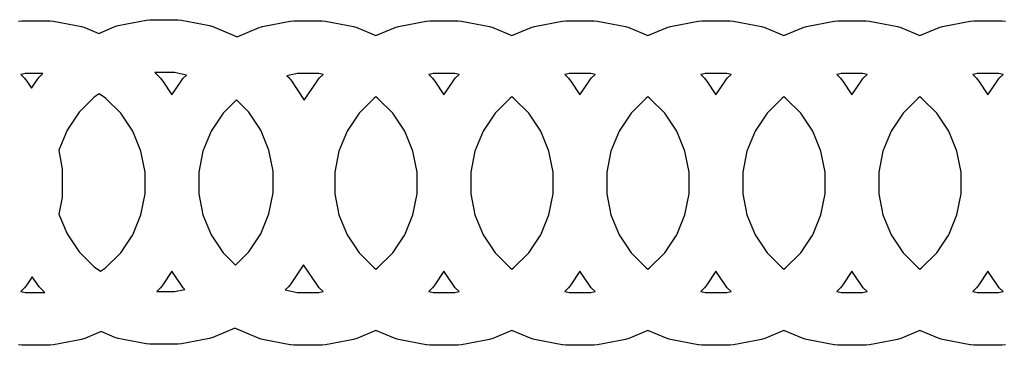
# Model space of a CAD drawing. Extents: x 1.56 to 4.01, y -6 to -1.06.
# Tile 8 of 14: x 2.8 to 3.02, y -1.73 to -1.66. Entities that reach past the tile are written whole.
import ezdxf

# ---------------------------------------------------------------- set-up
doc = ezdxf.new("R2010")
doc.units = 0
doc.header["$MEASUREMENT"] = 0
doc.layers.add('BLACK', color=7, linetype='CONTINUOUS')

msp = doc.modelspace()

# ---------------------------------------------------------------- linework, layer by layer
at = {"layer": 'BLACK', "linetype": 'CONTINUOUS'}
for p, q in [((2.81999, -1.65846), (2.82613, -1.65724)), ((2.82613, -1.65724), (2.82621, -1.65723)), ((2.82613, -1.65724), (2.82613, -1.65724)), ((2.82621, -1.65723), (2.8269, -1.65716)), ((2.8269, -1.65716), (2.8269, -1.65716)), ((2.8269, -1.65716), (2.83317, -1.65716)), ((2.83317, -1.65716), (2.83394, -1.65724)), ((2.83394, -1.65724), (2.84008, -1.65846)), ((2.79799, -1.65745), (2.79868, -1.65738)), ((2.79868, -1.65738), (2.79868, -1.65738)), ((2.79868, -1.65738), (2.80495, -1.65738)), ((2.80495, -1.65738), (2.80572, -1.65746)), ((2.80572, -1.65746), (2.81186, -1.65868)), ((2.81186, -1.65868), (2.81186, -1.65868)), ((2.81186, -1.65868), (2.81237, -1.65883)), ((2.81237, -1.65883), (2.8126, -1.6589)), ((2.8126, -1.6589), (2.8126, -1.6589)), ((2.8126, -1.6589), (2.81566, -1.66017)), ((2.81566, -1.66017), (2.81925, -1.65868)), ((2.81925, -1.65868), (2.81999, -1.65846)), ((2.81925, -1.65868), (2.81925, -1.65868)), ((2.84008, -1.65846), (2.84008, -1.65846)), ((2.84008, -1.65846), (2.84082, -1.65868)), ((2.84082, -1.65868), (2.84619, -1.66091)), ((2.84619, -1.66091), (2.85103, -1.6589)), ((2.85103, -1.6589), (2.85154, -1.65875)), ((2.85103, -1.6589), (2.85103, -1.6589)), ((2.85154, -1.65875), (2.85177, -1.65868)), ((2.85177, -1.65868), (2.85791, -1.65746)), ((2.85177, -1.65868), (2.85177, -1.65868)), ((2.85791, -1.65746), (2.85799, -1.65745)), ((2.85791, -1.65746), (2.85791, -1.65746)), ((2.85799, -1.65745), (2.85868, -1.65738)), ((2.85868, -1.65738), (2.85868, -1.65738)), ((2.85868, -1.65738), (2.86495, -1.65738)), ((2.86495, -1.65738), (2.86572, -1.65746)), ((2.86572, -1.65746), (2.87186, -1.65868)), ((2.87186, -1.65868), (2.87186, -1.65868)), ((2.87186, -1.65868), (2.8726, -1.6589)), ((2.8726, -1.6589), (2.87681, -1.66065)), ((2.87681, -1.66065), (2.88103, -1.6589)), ((2.88103, -1.6589), (2.88177, -1.65868)), ((2.88103, -1.6589), (2.88103, -1.6589)), ((2.88177, -1.65868), (2.88791, -1.65746)), ((2.88791, -1.65746), (2.88799, -1.65745)), ((2.88791, -1.65746), (2.88791, -1.65746)), ((2.88799, -1.65745), (2.88868, -1.65738)), ((2.88868, -1.65738), (2.88868, -1.65738)), ((2.88868, -1.65738), (2.89495, -1.65738)), ((2.89495, -1.65738), (2.89572, -1.65746)), ((2.89572, -1.65746), (2.90186, -1.65868)), ((2.90186, -1.65868), (2.90186, -1.65868)), ((2.90186, -1.65868), (2.9026, -1.6589)), ((2.9026, -1.6589), (2.90681, -1.66065)), ((2.90681, -1.66065), (2.91103, -1.6589)), ((2.91103, -1.6589), (2.91177, -1.65868)), ((2.91103, -1.6589), (2.91103, -1.6589)), ((2.91177, -1.65868), (2.91791, -1.65746)), ((2.91791, -1.65746), (2.91799, -1.65745)), ((2.91791, -1.65746), (2.91791, -1.65746)), ((2.91799, -1.65745), (2.91868, -1.65738)), ((2.91868, -1.65738), (2.91868, -1.65738)), ((2.91868, -1.65738), (2.92495, -1.65738)), ((2.92495, -1.65738), (2.92572, -1.65746)), ((2.92572, -1.65746), (2.93186, -1.65868)), ((2.93186, -1.65868), (2.93186, -1.65868)), ((2.93186, -1.65868), (2.9326, -1.6589)), ((2.9326, -1.6589), (2.93681, -1.66065)), ((2.93681, -1.66065), (2.94103, -1.6589)), ((2.94103, -1.6589), (2.94177, -1.65868)), ((2.94103, -1.6589), (2.94103, -1.6589)), ((2.94177, -1.65868), (2.94791, -1.65746)), ((2.94791, -1.65746), (2.94799, -1.65745)), ((2.94791, -1.65746), (2.94791, -1.65746)), ((2.94799, -1.65745), (2.94868, -1.65738)), ((2.94868, -1.65738), (2.94868, -1.65738)), ((2.94868, -1.65738), (2.95495, -1.65738)), ((2.95495, -1.65738), (2.95572, -1.65746)), ((2.95572, -1.65746), (2.96186, -1.65868)), ((2.96186, -1.65868), (2.96186, -1.65868)), ((2.96186, -1.65868), (2.9626, -1.6589)), ((2.9626, -1.6589), (2.96681, -1.66065)), ((2.96681, -1.66065), (2.97103, -1.6589)), ((2.97103, -1.6589), (2.97177, -1.65868)), ((2.97103, -1.6589), (2.97103, -1.6589)), ((2.97177, -1.65868), (2.97791, -1.65746)), ((2.97791, -1.65746), (2.97799, -1.65745)), ((2.97791, -1.65746), (2.97791, -1.65746)), ((2.97799, -1.65745), (2.97868, -1.65738)), ((2.97868, -1.65738), (2.97868, -1.65738)), ((2.97868, -1.65738), (2.98495, -1.65738)), ((2.98495, -1.65738), (2.98572, -1.65746)), ((2.98572, -1.65746), (2.99186, -1.65868)), ((2.99186, -1.65868), (2.99186, -1.65868)), ((2.99186, -1.65868), (2.9926, -1.6589)), ((2.9926, -1.6589), (2.99681, -1.66065)), ((2.99681, -1.66065), (3.00103, -1.6589)), ((3.00103, -1.6589), (3.00177, -1.65868)), ((3.00103, -1.6589), (3.00103, -1.6589)), ((3.00177, -1.65868), (3.00791, -1.65746)), ((3.00791, -1.65746), (3.00799, -1.65745)), ((3.00791, -1.65746), (3.00791, -1.65746)), ((3.00799, -1.65745), (3.00868, -1.65738)), ((3.00868, -1.65738), (3.00868, -1.65738)), ((3.00868, -1.65738), (3.01495, -1.65738)), ((3.01495, -1.65738), (3.01572, -1.65746)), ((2.79944, -1.66904), (2.79847, -1.66923)), ((2.79847, -1.66923), (2.79931, -1.67007)), ((2.79931, -1.67007), (2.79931, -1.67007)), ((2.79931, -1.67007), (2.79945, -1.67024)), ((2.80335, -1.66904), (2.79944, -1.66904)), ((2.79945, -1.67024), (2.7998, -1.67067)), ((2.80205, -1.67044), (2.80254, -1.66985)), ((2.80254, -1.66985), (2.80335, -1.66904)), ((2.82806, -1.66882), (2.82931, -1.67007)), ((2.83241, -1.66882), (2.82806, -1.66882)), ((2.82931, -1.67007), (2.82931, -1.67007)), ((2.82931, -1.67007), (2.82945, -1.67024)), ((2.82945, -1.67024), (2.8298, -1.67067)), ((2.83505, -1.66934), (2.83241, -1.66882)), ((2.83383, -1.67067), (2.83432, -1.67007)), ((2.83432, -1.67007), (2.83505, -1.66934)), ((2.85944, -1.66904), (2.85717, -1.66949)), ((2.85717, -1.66949), (2.85753, -1.66985)), ((2.85753, -1.66985), (2.85753, -1.66985)), ((2.85753, -1.66985), (2.85775, -1.67012)), ((2.85775, -1.67012), (2.85802, -1.67044)), ((2.86419, -1.66904), (2.85944, -1.66904)), ((2.86383, -1.67067), (2.86432, -1.67007)), ((2.86516, -1.66923), (2.86419, -1.66904)), ((2.86432, -1.67007), (2.86516, -1.66923)), ((2.88944, -1.66904), (2.88847, -1.66923)), ((2.88847, -1.66923), (2.88931, -1.67007)), ((2.88931, -1.67007), (2.88931, -1.67007)), ((2.88931, -1.67007), (2.88945, -1.67024)), ((2.89419, -1.66904), (2.88944, -1.66904)), ((2.88945, -1.67024), (2.8898, -1.67067)), ((2.89383, -1.67067), (2.89432, -1.67007)), ((2.89516, -1.66923), (2.89419, -1.66904)), ((2.89432, -1.67007), (2.89516, -1.66923)), ((2.91944, -1.66904), (2.91847, -1.66923)), ((2.91847, -1.66923), (2.91931, -1.67007)), ((2.91931, -1.67007), (2.91931, -1.67007)), ((2.91931, -1.67007), (2.91945, -1.67024)), ((2.92419, -1.66904), (2.91944, -1.66904)), ((2.91945, -1.67024), (2.9198, -1.67067)), ((2.92383, -1.67067), (2.92432, -1.67007)), ((2.92516, -1.66923), (2.92419, -1.66904)), ((2.92432, -1.67007), (2.92516, -1.66923)), ((2.94944, -1.66904), (2.94847, -1.66923)), ((2.94847, -1.66923), (2.94931, -1.67007)), ((2.94931, -1.67007), (2.94931, -1.67007)), ((2.94931, -1.67007), (2.94945, -1.67024)), ((2.95419, -1.66904), (2.94944, -1.66904)), ((2.94945, -1.67024), (2.9498, -1.67067)), ((2.95383, -1.67067), (2.95432, -1.67007)), ((2.95516, -1.66923), (2.95419, -1.66904)), ((2.95432, -1.67007), (2.95516, -1.66923)), ((2.97944, -1.66904), (2.97847, -1.66923)), ((2.97847, -1.66923), (2.97931, -1.67007)), ((2.97931, -1.67007), (2.97931, -1.67007)), ((2.97931, -1.67007), (2.97945, -1.67024)), ((2.98419, -1.66904), (2.97944, -1.66904)), ((2.97945, -1.67024), (2.9798, -1.67067)), ((2.98383, -1.67067), (2.98432, -1.67007)), ((2.98516, -1.66923), (2.98419, -1.66904)), ((2.98432, -1.67007), (2.98516, -1.66923)), ((3.00944, -1.66904), (3.00847, -1.66923)), ((3.00847, -1.66923), (3.00931, -1.67007)), ((3.00931, -1.67007), (3.00931, -1.67007)), ((3.00931, -1.67007), (3.00945, -1.67024)), ((3.01419, -1.66904), (3.00944, -1.66904)), ((3.00945, -1.67024), (3.0098, -1.67067)), ((3.01383, -1.67067), (3.01432, -1.67007)), ((3.01516, -1.66923), (3.01419, -1.66904)), ((3.01432, -1.67007), (3.01516, -1.66923)), ((2.7998, -1.67067), (2.7998, -1.67067)), ((2.7998, -1.67067), (2.80085, -1.67224)), ((2.80085, -1.67224), (2.80205, -1.67044)), ((2.8298, -1.67067), (2.8298, -1.67067)), ((2.8298, -1.67067), (2.83181, -1.67368)), ((2.83181, -1.67368), (2.83383, -1.67067)), ((2.85802, -1.67044), (2.85802, -1.67044)), ((2.85802, -1.67044), (2.861, -1.6749)), ((2.861, -1.6749), (2.86383, -1.67067)), ((2.8898, -1.67067), (2.8898, -1.67067)), ((2.8898, -1.67067), (2.89181, -1.67368)), ((2.89181, -1.67368), (2.89383, -1.67067)), ((2.9198, -1.67067), (2.9198, -1.67067)), ((2.9198, -1.67067), (2.92181, -1.67368)), ((2.92181, -1.67368), (2.92383, -1.67067)), ((2.9498, -1.67067), (2.9498, -1.67067)), ((2.9498, -1.67067), (2.95181, -1.67368)), ((2.95181, -1.67368), (2.95383, -1.67067)), ((2.9798, -1.67067), (2.9798, -1.67067)), ((2.9798, -1.67067), (2.98181, -1.67368)), ((2.98181, -1.67368), (2.98383, -1.67067)), ((3.0098, -1.67067), (3.0098, -1.67067)), ((3.0098, -1.67067), (3.01181, -1.67368)), ((3.01181, -1.67368), (3.01383, -1.67067)), ((2.81467, -1.6742), (2.81132, -1.67755)), ((2.81576, -1.67347), (2.81467, -1.6742)), ((2.81717, -1.67442), (2.81576, -1.67347)), ((2.82053, -1.67777), (2.81717, -1.67442)), ((2.87646, -1.67442), (2.8731, -1.67777)), ((2.87681, -1.67418), (2.87646, -1.67442)), ((2.87717, -1.67442), (2.87681, -1.67418)), ((2.88053, -1.67777), (2.87717, -1.67442)), ((2.90646, -1.67442), (2.9031, -1.67777)), ((2.90681, -1.67418), (2.90646, -1.67442)), ((2.90717, -1.67442), (2.90681, -1.67418)), ((2.91053, -1.67777), (2.90717, -1.67442)), ((2.93646, -1.67442), (2.9331, -1.67777)), ((2.93681, -1.67418), (2.93646, -1.67442)), ((2.93717, -1.67442), (2.93681, -1.67418)), ((2.94053, -1.67777), (2.93717, -1.67442)), ((2.96646, -1.67442), (2.9631, -1.67777)), ((2.96681, -1.67418), (2.96646, -1.67442)), ((2.96717, -1.67442), (2.96681, -1.67418)), ((2.97053, -1.67777), (2.96717, -1.67442)), ((2.99646, -1.67442), (2.9931, -1.67777)), ((2.99681, -1.67418), (2.99646, -1.67442)), ((2.99717, -1.67442), (2.99681, -1.67418)), ((3.00053, -1.67777), (2.99717, -1.67442)), ((2.84603, -1.67484), (2.8431, -1.67777)), ((2.84875, -1.67755), (2.84603, -1.67484)), ((2.81132, -1.67755), (2.80868, -1.6815)), ((2.82317, -1.68172), (2.82053, -1.67777)), ((2.8431, -1.67777), (2.84046, -1.68172)), ((2.85139, -1.6815), (2.84875, -1.67755)), ((2.8731, -1.67777), (2.87046, -1.68172)), ((2.88317, -1.68172), (2.88053, -1.67777)), ((2.9031, -1.67777), (2.90046, -1.68172)), ((2.91317, -1.68172), (2.91053, -1.67777)), ((2.9331, -1.67777), (2.93046, -1.68172)), ((2.94317, -1.68172), (2.94053, -1.67777)), ((2.9631, -1.67777), (2.96046, -1.68172)), ((2.97317, -1.68172), (2.97053, -1.67777)), ((2.9931, -1.67777), (2.99046, -1.68172)), ((3.00317, -1.68172), (3.00053, -1.67777)), ((2.80868, -1.6815), (2.80687, -1.68588)), ((2.82498, -1.68611), (2.82317, -1.68172)), ((2.84046, -1.68172), (2.83865, -1.68611)), ((2.8532, -1.68588), (2.85139, -1.6815)), ((2.87046, -1.68172), (2.86865, -1.68611)), ((2.88498, -1.68611), (2.88317, -1.68172)), ((2.90046, -1.68172), (2.89865, -1.68611)), ((2.91498, -1.68611), (2.91317, -1.68172)), ((2.93046, -1.68172), (2.92865, -1.68611)), ((2.94498, -1.68611), (2.94317, -1.68172)), ((2.96046, -1.68172), (2.95865, -1.68611)), ((2.97498, -1.68611), (2.97317, -1.68172)), ((2.99046, -1.68172), (2.98865, -1.68611)), ((3.00498, -1.68611), (3.00317, -1.68172)), ((2.80687, -1.68588), (2.80685, -1.68599)), ((2.80685, -1.68599), (2.80749, -1.68923)), ((2.82591, -1.69076), (2.82498, -1.68611)), ((2.83865, -1.68611), (2.83772, -1.69076)), ((2.85413, -1.69054), (2.8532, -1.68588)), ((2.86865, -1.68611), (2.86772, -1.69076)), ((2.88591, -1.69076), (2.88498, -1.68611)), ((2.89865, -1.68611), (2.89772, -1.69076)), ((2.91591, -1.69076), (2.91498, -1.68611)), ((2.92865, -1.68611), (2.92772, -1.69076)), ((2.94591, -1.69076), (2.94498, -1.68611)), ((2.95865, -1.68611), (2.95772, -1.69076)), ((2.97591, -1.69076), (2.97498, -1.68611)), ((2.98865, -1.68611), (2.98772, -1.69076)), ((3.00591, -1.69076), (3.00498, -1.68611)), ((2.80749, -1.68923), (2.80749, -1.68923)), ((2.80749, -1.68923), (2.80757, -1.69)), ((2.80757, -1.69), (2.80757, -1.69627)), ((2.82591, -1.69551), (2.82591, -1.69076)), ((2.83772, -1.69076), (2.83772, -1.69551)), ((2.85413, -1.69529), (2.85413, -1.69054)), ((2.86772, -1.69076), (2.86772, -1.69551)), ((2.88591, -1.69551), (2.88591, -1.69076)), ((2.89772, -1.69076), (2.89772, -1.69551)), ((2.91591, -1.69551), (2.91591, -1.69076)), ((2.92772, -1.69076), (2.92772, -1.69551)), ((2.94591, -1.69551), (2.94591, -1.69076)), ((2.95772, -1.69076), (2.95772, -1.69551)), ((2.97591, -1.69551), (2.97591, -1.69076)), ((2.98772, -1.69076), (2.98772, -1.69551)), ((3.00591, -1.69551), (3.00591, -1.69076)), ((2.80757, -1.69627), (2.80749, -1.69704)), ((2.80757, -1.69627), (2.80757, -1.69627)), ((2.82498, -1.70016), (2.82591, -1.69551)), ((2.83772, -1.69551), (2.83865, -1.70016)), ((2.8532, -1.69994), (2.85413, -1.69529)), ((2.86772, -1.69551), (2.86865, -1.70016)), ((2.88498, -1.70016), (2.88591, -1.69551)), ((2.89772, -1.69551), (2.89865, -1.70016)), ((2.91498, -1.70016), (2.91591, -1.69551)), ((2.92772, -1.69551), (2.92865, -1.70016)), ((2.94498, -1.70016), (2.94591, -1.69551)), ((2.95772, -1.69551), (2.95865, -1.70016)), ((2.97498, -1.70016), (2.97591, -1.69551)), ((2.98772, -1.69551), (2.98865, -1.70016)), ((3.00498, -1.70016), (3.00591, -1.69551)), ((2.80749, -1.69704), (2.8069, -1.70002)), ((2.8069, -1.70002), (2.80868, -1.70433)), ((2.82317, -1.70455), (2.82498, -1.70016)), ((2.83865, -1.70016), (2.84046, -1.70455)), ((2.85139, -1.70433), (2.8532, -1.69994)), ((2.86865, -1.70016), (2.87046, -1.70455)), ((2.88317, -1.70455), (2.88498, -1.70016)), ((2.89865, -1.70016), (2.90046, -1.70455)), ((2.91317, -1.70455), (2.91498, -1.70016)), ((2.92865, -1.70016), (2.93046, -1.70455)), ((2.94317, -1.70455), (2.94498, -1.70016)), ((2.95865, -1.70016), (2.96046, -1.70455)), ((2.97317, -1.70455), (2.97498, -1.70016)), ((2.98865, -1.70016), (2.99046, -1.70455)), ((3.00317, -1.70455), (3.00498, -1.70016)), ((2.80868, -1.70433), (2.81132, -1.70827)), ((2.82053, -1.70849), (2.82317, -1.70455)), ((2.84046, -1.70455), (2.8431, -1.70849)), ((2.84875, -1.70827), (2.85139, -1.70433)), ((2.87046, -1.70455), (2.8731, -1.70849)), ((2.88053, -1.70849), (2.88317, -1.70455)), ((2.90046, -1.70455), (2.9031, -1.70849)), ((2.91053, -1.70849), (2.91317, -1.70455)), ((2.93046, -1.70455), (2.9331, -1.70849)), ((2.94053, -1.70849), (2.94317, -1.70455)), ((2.96046, -1.70455), (2.9631, -1.70849)), ((2.97053, -1.70849), (2.97317, -1.70455)), ((2.99046, -1.70455), (2.9931, -1.70849)), ((3.00053, -1.70849), (3.00317, -1.70455)), ((2.81132, -1.70827), (2.81467, -1.71163)), ((2.81717, -1.71185), (2.82053, -1.70849)), ((2.8431, -1.70849), (2.84581, -1.71121)), ((2.84581, -1.71121), (2.84875, -1.70827)), ((2.8731, -1.70849), (2.87646, -1.71185)), ((2.87717, -1.71185), (2.88053, -1.70849)), ((2.9031, -1.70849), (2.90646, -1.71185)), ((2.90717, -1.71185), (2.91053, -1.70849)), ((2.9331, -1.70849), (2.93646, -1.71185)), ((2.93717, -1.71185), (2.94053, -1.70849)), ((2.9631, -1.70849), (2.96646, -1.71185)), ((2.96717, -1.71185), (2.97053, -1.70849)), ((2.9931, -1.70849), (2.99646, -1.71185)), ((2.99717, -1.71185), (3.00053, -1.70849)), ((2.86085, -1.71114), (2.85802, -1.71538)), ((2.86383, -1.7156), (2.86085, -1.71114)), ((2.81467, -1.71163), (2.81609, -1.71257)), ((2.81609, -1.71257), (2.81717, -1.71185)), ((2.83181, -1.71259), (2.8298, -1.7156)), ((2.83383, -1.7156), (2.83181, -1.71259)), ((2.87646, -1.71185), (2.87681, -1.71209)), ((2.87681, -1.71209), (2.87717, -1.71185)), ((2.89181, -1.71259), (2.8898, -1.7156)), ((2.89383, -1.7156), (2.89181, -1.71259)), ((2.90646, -1.71185), (2.90681, -1.71209)), ((2.90681, -1.71209), (2.90717, -1.71185)), ((2.92181, -1.71259), (2.9198, -1.7156)), ((2.92383, -1.7156), (2.92181, -1.71259)), ((2.93646, -1.71185), (2.93681, -1.71209)), ((2.93681, -1.71209), (2.93717, -1.71185)), ((2.95181, -1.71259), (2.9498, -1.7156)), ((2.95383, -1.7156), (2.95181, -1.71259)), ((2.96646, -1.71185), (2.96681, -1.71209)), ((2.96681, -1.71209), (2.96717, -1.71185)), ((2.98181, -1.71259), (2.9798, -1.7156)), ((2.98383, -1.7156), (2.98181, -1.71259)), ((2.99646, -1.71185), (2.99681, -1.71209)), ((2.99681, -1.71209), (2.99717, -1.71185)), ((3.01181, -1.71259), (3.0098, -1.7156)), ((3.01383, -1.7156), (3.01181, -1.71259)), ((2.79958, -1.71587), (2.79931, -1.7162)), ((2.7998, -1.7156), (2.79958, -1.71587)), ((2.801, -1.71381), (2.7998, -1.7156)), ((2.7998, -1.7156), (2.7998, -1.7156)), ((2.80205, -1.71538), (2.801, -1.71381)), ((2.80254, -1.71598), (2.80205, -1.71538)), ((2.82958, -1.71587), (2.82931, -1.7162)), ((2.8298, -1.7156), (2.82958, -1.71587)), ((2.8298, -1.7156), (2.8298, -1.7156)), ((2.83432, -1.7162), (2.83383, -1.7156)), ((2.85781, -1.71563), (2.85753, -1.71598)), ((2.85802, -1.71538), (2.85781, -1.71563)), ((2.85802, -1.71538), (2.85802, -1.71538)), ((2.86432, -1.7162), (2.86383, -1.7156)), ((2.88958, -1.71587), (2.88931, -1.7162)), ((2.8898, -1.7156), (2.88958, -1.71587)), ((2.8898, -1.7156), (2.8898, -1.7156)), ((2.89432, -1.7162), (2.89383, -1.7156)), ((2.91958, -1.71587), (2.91931, -1.7162)), ((2.9198, -1.7156), (2.91958, -1.71587)), ((2.9198, -1.7156), (2.9198, -1.7156)), ((2.92432, -1.7162), (2.92383, -1.7156)), ((2.94958, -1.71587), (2.94931, -1.7162)), ((2.9498, -1.7156), (2.94958, -1.71587)), ((2.9498, -1.7156), (2.9498, -1.7156)), ((2.95432, -1.7162), (2.95383, -1.7156)), ((2.97958, -1.71587), (2.97931, -1.7162)), ((2.9798, -1.7156), (2.97958, -1.71587)), ((2.9798, -1.7156), (2.9798, -1.7156)), ((2.98432, -1.7162), (2.98383, -1.7156)), ((3.00958, -1.71587), (3.00931, -1.7162)), ((3.0098, -1.7156), (3.00958, -1.71587)), ((3.0098, -1.7156), (3.0098, -1.7156)), ((3.01432, -1.7162), (3.01383, -1.7156)), ((2.79931, -1.7162), (2.79847, -1.71704)), ((2.79847, -1.71704), (2.79944, -1.71723)), ((2.79931, -1.7162), (2.79931, -1.7162)), ((2.79944, -1.71723), (2.80379, -1.71723)), ((2.80379, -1.71723), (2.80254, -1.71598)), ((2.82931, -1.7162), (2.8285, -1.71701)), ((2.8285, -1.71701), (2.83241, -1.71701)), ((2.82931, -1.7162), (2.82931, -1.7162)), ((2.83241, -1.71701), (2.83468, -1.71656)), ((2.83468, -1.71656), (2.83432, -1.7162)), ((2.85753, -1.71598), (2.8568, -1.7167)), ((2.8568, -1.7167), (2.85944, -1.71723)), ((2.85753, -1.71598), (2.85753, -1.71598)), ((2.85944, -1.71723), (2.86419, -1.71723)), ((2.86419, -1.71723), (2.86516, -1.71704)), ((2.86516, -1.71704), (2.86432, -1.7162)), ((2.88931, -1.7162), (2.88847, -1.71704)), ((2.88847, -1.71704), (2.88944, -1.71723)), ((2.88931, -1.7162), (2.88931, -1.7162)), ((2.88944, -1.71723), (2.89419, -1.71723)), ((2.89419, -1.71723), (2.89516, -1.71704)), ((2.89516, -1.71704), (2.89432, -1.7162)), ((2.91931, -1.7162), (2.91847, -1.71704)), ((2.91847, -1.71704), (2.91944, -1.71723)), ((2.91931, -1.7162), (2.91931, -1.7162)), ((2.91944, -1.71723), (2.92419, -1.71723)), ((2.92419, -1.71723), (2.92516, -1.71704)), ((2.92516, -1.71704), (2.92432, -1.7162)), ((2.94931, -1.7162), (2.94847, -1.71704)), ((2.94847, -1.71704), (2.94944, -1.71723)), ((2.94931, -1.7162), (2.94931, -1.7162)), ((2.94944, -1.71723), (2.95419, -1.71723)), ((2.95419, -1.71723), (2.95516, -1.71704)), ((2.95516, -1.71704), (2.95432, -1.7162)), ((2.97931, -1.7162), (2.97847, -1.71704)), ((2.97847, -1.71704), (2.97944, -1.71723)), ((2.97931, -1.7162), (2.97931, -1.7162)), ((2.97944, -1.71723), (2.98419, -1.71723)), ((2.98419, -1.71723), (2.98516, -1.71704)), ((2.98516, -1.71704), (2.98432, -1.7162)), ((3.00931, -1.7162), (3.00847, -1.71704)), ((3.00847, -1.71704), (3.00944, -1.71723)), ((3.00931, -1.7162), (3.00931, -1.7162)), ((3.00944, -1.71723), (3.01419, -1.71723)), ((3.01419, -1.71723), (3.01516, -1.71704)), ((3.01516, -1.71704), (3.01432, -1.7162)), ((2.81619, -1.72588), (2.8126, -1.72736)), ((2.81925, -1.72714), (2.81619, -1.72588)), ((2.84566, -1.72514), (2.84082, -1.72714)), ((2.85103, -1.72736), (2.84566, -1.72514)), ((2.87681, -1.72562), (2.8726, -1.72736)), ((2.88103, -1.72736), (2.87681, -1.72562)), ((2.90681, -1.72562), (2.9026, -1.72736)), ((2.91103, -1.72736), (2.90681, -1.72562)), ((2.93681, -1.72562), (2.9326, -1.72736)), ((2.94103, -1.72736), (2.93681, -1.72562)), ((2.96681, -1.72562), (2.9626, -1.72736)), ((2.97103, -1.72736), (2.96681, -1.72562)), ((2.99681, -1.72562), (2.9926, -1.72736)), ((3.00103, -1.72736), (2.99681, -1.72562)), ((2.79868, -1.72889), (2.79799, -1.72882)), ((2.80495, -1.72889), (2.79868, -1.72889)), ((2.79868, -1.72889), (2.79868, -1.72889)), ((2.80572, -1.72881), (2.80495, -1.72889)), ((2.81186, -1.72759), (2.80572, -1.72881)), ((2.8126, -1.72736), (2.81186, -1.72759)), ((2.81186, -1.72759), (2.81186, -1.72759)), ((2.81999, -1.72737), (2.81925, -1.72714)), ((2.81925, -1.72714), (2.81925, -1.72714)), ((2.82613, -1.72859), (2.81999, -1.72737)), ((2.82621, -1.7286), (2.82613, -1.72859)), ((2.82613, -1.72859), (2.82613, -1.72859)), ((2.8269, -1.72866), (2.82621, -1.7286)), ((2.83317, -1.72866), (2.8269, -1.72866)), ((2.8269, -1.72866), (2.8269, -1.72866)), ((2.83394, -1.72859), (2.83317, -1.72866)), ((2.84008, -1.72737), (2.83394, -1.72859)), ((2.84082, -1.72714), (2.84008, -1.72737)), ((2.84008, -1.72737), (2.84008, -1.72737)), ((2.85152, -1.72751), (2.85103, -1.72736)), ((2.85103, -1.72736), (2.85103, -1.72736)), ((2.85177, -1.72759), (2.85152, -1.72751)), ((2.85791, -1.72881), (2.85177, -1.72759)), ((2.85177, -1.72759), (2.85177, -1.72759)), ((2.85799, -1.72882), (2.85791, -1.72881)), ((2.85791, -1.72881), (2.85791, -1.72881)), ((2.85868, -1.72889), (2.85799, -1.72882)), ((2.86495, -1.72889), (2.85868, -1.72889)), ((2.85868, -1.72889), (2.85868, -1.72889)), ((2.86572, -1.72881), (2.86495, -1.72889)), ((2.87186, -1.72759), (2.86572, -1.72881)), ((2.8726, -1.72736), (2.87186, -1.72759)), ((2.87186, -1.72759), (2.87186, -1.72759)), ((2.88152, -1.72751), (2.88103, -1.72736)), ((2.88103, -1.72736), (2.88103, -1.72736)), ((2.88177, -1.72759), (2.88152, -1.72751)), ((2.88791, -1.72881), (2.88177, -1.72759)), ((2.88177, -1.72759), (2.88177, -1.72759)), ((2.88799, -1.72882), (2.88791, -1.72881)), ((2.88791, -1.72881), (2.88791, -1.72881)), ((2.88868, -1.72889), (2.88799, -1.72882)), ((2.89495, -1.72889), (2.88868, -1.72889)), ((2.88868, -1.72889), (2.88868, -1.72889)), ((2.89572, -1.72881), (2.89495, -1.72889)), ((2.90186, -1.72759), (2.89572, -1.72881)), ((2.9026, -1.72736), (2.90186, -1.72759)), ((2.90186, -1.72759), (2.90186, -1.72759)), ((2.91152, -1.72751), (2.91103, -1.72736)), ((2.91103, -1.72736), (2.91103, -1.72736)), ((2.91177, -1.72759), (2.91152, -1.72751)), ((2.91791, -1.72881), (2.91177, -1.72759)), ((2.91177, -1.72759), (2.91177, -1.72759)), ((2.91799, -1.72882), (2.91791, -1.72881)), ((2.91791, -1.72881), (2.91791, -1.72881)), ((2.91868, -1.72889), (2.91799, -1.72882)), ((2.92495, -1.72889), (2.91868, -1.72889)), ((2.91868, -1.72889), (2.91868, -1.72889)), ((2.92572, -1.72881), (2.92495, -1.72889)), ((2.93186, -1.72759), (2.92572, -1.72881)), ((2.9326, -1.72736), (2.93186, -1.72759)), ((2.93186, -1.72759), (2.93186, -1.72759)), ((2.94152, -1.72751), (2.94103, -1.72736)), ((2.94103, -1.72736), (2.94103, -1.72736)), ((2.94177, -1.72759), (2.94152, -1.72751)), ((2.94791, -1.72881), (2.94177, -1.72759)), ((2.94177, -1.72759), (2.94177, -1.72759)), ((2.94799, -1.72882), (2.94791, -1.72881)), ((2.94791, -1.72881), (2.94791, -1.72881)), ((2.94868, -1.72889), (2.94799, -1.72882)), ((2.95495, -1.72889), (2.94868, -1.72889)), ((2.94868, -1.72889), (2.94868, -1.72889)), ((2.95572, -1.72881), (2.95495, -1.72889)), ((2.96186, -1.72759), (2.95572, -1.72881)), ((2.9626, -1.72736), (2.96186, -1.72759)), ((2.96186, -1.72759), (2.96186, -1.72759)), ((2.97152, -1.72751), (2.97103, -1.72736)), ((2.97103, -1.72736), (2.97103, -1.72736)), ((2.97177, -1.72759), (2.97152, -1.72751)), ((2.97791, -1.72881), (2.97177, -1.72759)), ((2.97177, -1.72759), (2.97177, -1.72759)), ((2.97799, -1.72882), (2.97791, -1.72881)), ((2.97791, -1.72881), (2.97791, -1.72881)), ((2.97868, -1.72889), (2.97799, -1.72882)), ((2.98495, -1.72889), (2.97868, -1.72889)), ((2.97868, -1.72889), (2.97868, -1.72889)), ((2.98572, -1.72881), (2.98495, -1.72889)), ((2.99186, -1.72759), (2.98572, -1.72881)), ((2.9926, -1.72736), (2.99186, -1.72759)), ((2.99186, -1.72759), (2.99186, -1.72759)), ((3.00152, -1.72751), (3.00103, -1.72736)), ((3.00103, -1.72736), (3.00103, -1.72736)), ((3.00177, -1.72759), (3.00152, -1.72751)), ((3.00791, -1.72881), (3.00177, -1.72759)), ((3.00177, -1.72759), (3.00177, -1.72759)), ((3.00799, -1.72882), (3.00791, -1.72881)), ((3.00791, -1.72881), (3.00791, -1.72881)), ((3.00868, -1.72889), (3.00799, -1.72882)), ((3.01495, -1.72889), (3.00868, -1.72889)), ((3.00868, -1.72889), (3.00868, -1.72889)), ((3.01572, -1.72881), (3.01495, -1.72889))]:
    msp.add_line(p, q, dxfattribs=at)

doc.saveas('drawing.dxf')
